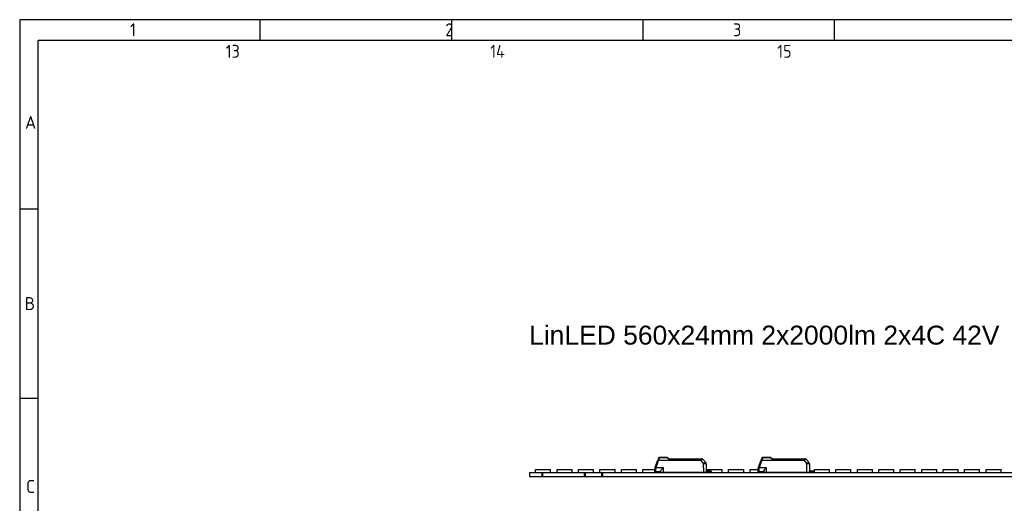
# Model space of a CAD drawing. Header units: millimetres. Extents: x 7 to 819, y 15 to 587.
# Tile 17 of 32: x 7 to 236, y 474 to 587. Entities that reach past the tile are written whole.
import ezdxf

# ---------------------------------------------------------------- set-up
doc = ezdxf.new("R2010")
doc.units = ezdxf.units.MM
doc.layers.add('Default', color=7, linetype='Continuous')
doc.layers.add('LINLED_560X24MM_', color=7, linetype='Continuous')

# ---------------------------------------------------------------- blocks, each defined once
blk = doc.blocks.new('SE1')
at = {"layer": 'LINLED_560X24MM_', "color": 7, "linetype": 'Continuous'}
for p, q in [((154.42, 482.79), (155.01, 484.39)), ((154.61, 482.72), (155.19, 484.32)), ((154.61, 483.31), (154.94, 484.21)), ((155.19, 484.88), (155.11, 484.68)), ((155.19, 484.36), (155.19, 484.32)), ((155.19, 484.36), (164.98, 484.36)), ((164.98, 484.32), (155.19, 484.32)), ((155.37, 484.97), (155.3, 484.72)), ((155.37, 485.01), (157.01, 485.01)), ((155.37, 485.01), (155.37, 484.97)), ((157.01, 484.97), (155.37, 484.97)), ((157.01, 484.97), (157.01, 485.01)), ((157.58, 484.6), (165.11, 484.6)), ((157.64, 484.71), (165.11, 484.71)), ((164.98, 484.32), (164.98, 484.36)), ((164.98, 484.32), (165.65, 483.52)), ((165.11, 484.71), (165.34, 484.71)), ((165.11, 484.71), (165.11, 484.6)), ((165.49, 484.64), (166.11, 483.9)), ((165.67, 481.61), (165.66, 483.52)), ((166.25, 483.52), (166.27, 481.61)), ((178.42, 482.79), (179.01, 484.39)), ((178.61, 482.72), (179.19, 484.32)), ((178.61, 483.31), (178.94, 484.21)), ((179.19, 484.88), (179.11, 484.68)), ((179.19, 484.36), (179.19, 484.32)), ((179.19, 484.36), (188.98, 484.36)), ((188.98, 484.32), (179.19, 484.32)), ((179.37, 484.97), (179.3, 484.72)), ((179.37, 485.01), (181.01, 485.01)), ((179.37, 485.01), (179.37, 484.97)), ((181.01, 484.97), (179.37, 484.97)), ((181.01, 484.97), (181.01, 485.01)), ((181.58, 484.6), (189.11, 484.6)), ((181.64, 484.71), (189.11, 484.71)), ((188.98, 484.32), (188.98, 484.36)), ((188.98, 484.32), (189.65, 483.52)), ((189.11, 484.71), (189.34, 484.71)), ((189.11, 484.71), (189.11, 484.6)), ((189.49, 484.64), (190.11, 483.9)), ((189.67, 481.61), (189.66, 483.52)), ((190.25, 483.52), (190.27, 481.61)), ((125.22, 481.56), (125.22, 480.56)), ((125.22, 481.56), (128.09, 481.56)), ((125.22, 480.56), (128.09, 480.56)), ((126.6, 482.21), (130.1, 482.21)), ((126.6, 481.56), (126.6, 482.21)), ((128.09, 481.56), (128.09, 480.56)), ((128.09, 481.56), (128.17, 481.56)), ((128.09, 480.56), (128.17, 480.56)), ((128.17, 481.56), (128.17, 480.56)), ((128.17, 481.56), (137.87, 481.56)), ((128.17, 480.56), (137.87, 480.56)), ((130.1, 481.56), (130.1, 482.21)), ((131.59, 482.21), (135.09, 482.21)), ((131.59, 481.56), (131.59, 482.21)), ((135.09, 481.56), (135.09, 482.21)), ((136.57, 482.21), (140.07, 482.21)), ((136.57, 481.56), (136.57, 482.21)), ((137.87, 481.56), (137.87, 480.56)), ((137.87, 481.56), (138.12, 481.56)), ((137.87, 480.56), (138.12, 480.56)), ((138.12, 481.56), (138.12, 480.56)), ((138.12, 481.56), (141.92, 481.56)), ((138.12, 480.56), (141.92, 480.56)), ((140.07, 481.56), (140.07, 482.21)), ((141.56, 482.21), (145.06, 482.21)), ((141.56, 481.56), (141.56, 482.21)), ((141.92, 481.56), (141.92, 480.56)), ((141.92, 481.56), (142.17, 481.56)), ((141.92, 480.56), (142.17, 480.56)), ((142.17, 481.56), (142.17, 480.56)), ((142.17, 481.56), (262.87, 481.56)), ((142.17, 480.56), (262.87, 480.56)), ((145.06, 481.56), (145.06, 482.21)), ((146.54, 482.21), (150.04, 482.21)), ((146.54, 481.56), (146.54, 482.21)), ((150.04, 481.56), (150.04, 482.21)), ((151.53, 482.21), (154.27, 482.21)), ((151.53, 481.56), (151.53, 482.21)), ((154.27, 482.19), (154.27, 481.91)), ((154.32, 481.66), (154.32, 481.78)), ((154.32, 481.66), (154.32, 481.56)), ((154.42, 482.79), (154.33, 482.53)), ((154.47, 482.06), (154.47, 481.71)), ((155.62, 481.71), (154.47, 481.71)), ((154.61, 482.72), (156.22, 482.72)), ((155.62, 481.8), (155.62, 481.61)), ((155.62, 481.61), (156.22, 481.61)), ((156.02, 481.56), (156.02, 481.61)), ((156.22, 482.72), (156.22, 481.61)), ((156.22, 481.61), (165.67, 481.61)), ((156.67, 481.56), (156.62, 481.61)), ((156.75, 481.61), (156.75, 481.56)), ((157.57, 481.61), (157.58, 481.6)), ((160.01, 481.56), (160.01, 481.61)), ((161.5, 481.56), (161.5, 481.61)), ((165, 481.56), (165, 481.61)), ((165.32, 481.61), (165.32, 481.56)), ((165.67, 481.61), (166.27, 481.61)), ((167.22, 481.86), (166.27, 481.86)), ((167.22, 481.71), (166.27, 481.71)), ((166.48, 482.21), (169.98, 482.21)), ((166.48, 481.86), (166.48, 482.21)), ((167.22, 481.71), (167.22, 481.86)), ((167.37, 481.86), (167.22, 481.86)), ((167.37, 481.86), (167.37, 481.66)), ((167.37, 481.56), (167.37, 481.66)), ((169.98, 481.56), (169.98, 482.21)), ((171.47, 482.21), (174.97, 482.21)), ((171.47, 481.56), (171.47, 482.21)), ((174.97, 481.56), (174.97, 482.21)), ((176.45, 482.21), (178.27, 482.21)), ((176.45, 481.56), (176.45, 482.21)), ((178.27, 482.19), (178.27, 481.91)), ((178.32, 481.66), (178.32, 481.78)), ((178.32, 481.66), (178.32, 481.56)), ((178.42, 482.79), (178.33, 482.53)), ((178.47, 482.06), (178.47, 481.71)), ((179.62, 481.71), (178.47, 481.71)), ((178.61, 482.72), (180.22, 482.72)), ((179.62, 481.8), (179.62, 481.61)), ((179.62, 481.61), (180.22, 481.61)), ((180.02, 481.56), (180.02, 481.61)), ((180.22, 482.72), (180.22, 481.61)), ((180.22, 481.61), (189.67, 481.61)), ((180.67, 481.56), (180.62, 481.61)), ((180.75, 481.61), (180.75, 481.56)), ((181.44, 481.56), (181.44, 481.57)), ((181.57, 481.61), (181.58, 481.6)), ((184.94, 481.56), (184.94, 481.61)), ((186.42, 481.56), (186.42, 481.61)), ((189.32, 481.61), (189.32, 481.56)), ((189.67, 481.61), (190.27, 481.61)), ((191.22, 481.86), (190.27, 481.86)), ((191.22, 481.71), (190.27, 481.71)), ((191.22, 481.71), (191.22, 481.86)), ((191.37, 481.86), (191.22, 481.86)), ((191.37, 481.86), (191.37, 481.66)), ((191.37, 481.56), (191.37, 481.66)), ((191.41, 482.21), (194.91, 482.21)), ((191.41, 481.56), (191.41, 482.21)), ((194.91, 481.56), (194.91, 482.21)), ((196.39, 482.21), (199.89, 482.21)), ((196.39, 481.56), (196.39, 482.21)), ((199.89, 481.56), (199.89, 482.21)), ((201.38, 482.21), (204.88, 482.21)), ((201.38, 481.56), (201.38, 482.21)), ((204.88, 481.56), (204.88, 482.21)), ((206.36, 482.21), (209.86, 482.21)), ((206.36, 481.56), (206.36, 482.21)), ((209.86, 481.56), (209.86, 482.21)), ((211.35, 482.21), (214.85, 482.21)), ((211.35, 481.56), (211.35, 482.21)), ((214.85, 481.56), (214.85, 482.21)), ((216.33, 482.21), (219.83, 482.21)), ((216.33, 481.56), (216.33, 482.21)), ((219.83, 481.56), (219.83, 482.21)), ((221.32, 482.21), (224.82, 482.21)), ((221.32, 481.56), (221.32, 482.21)), ((224.82, 481.56), (224.82, 482.21)), ((226.3, 482.21), (229.8, 482.21)), ((226.3, 481.56), (226.3, 482.21)), ((229.8, 481.56), (229.8, 482.21)), ((231.29, 482.21), (234.79, 482.21)), ((231.29, 481.56), (231.29, 482.21)), ((234.79, 481.56), (234.79, 482.21))]:
    blk.add_line(p, q, dxfattribs=at)
for centre, radius, start, end in [((170.91, 478.76), 16.87, 159.4707, 160.5292), ((155.37, 484.81), 0.2, 90, 159.8974), ((149.15, 486.36), 6.36, 341.7377, 345.1026), ((157.01, 484.41), 0.598, 55.4702, 90.0715), ((157.01, 484.62), 0.349, 48.7906, 89.4032), ((170.75, 500.77), 20.85, 229.6277, 230.8312), ((130.07, 444.92), 48.41, 55.2857, 55.6919), ((165.08, 484.17), 0.431, 73.9386, 85.529), ((164.2, 490.74), 6.23, 279.2146, 281.9742), ((165.65, 483.51), 0.6, 0.5, 40), ((194.91, 478.76), 16.87, 159.4707, 160.5292), ((179.37, 484.81), 0.2, 90, 159.8974), ((173.15, 486.36), 6.36, 341.7377, 345.1026), ((181.01, 484.41), 0.598, 55.4702, 90.0715), ((181.01, 484.62), 0.349, 48.7906, 89.4032), ((194.75, 500.77), 20.85, 229.6277, 230.8312), ((154.07, 444.92), 48.41, 55.2857, 55.6919), ((189.08, 484.17), 0.431, 73.9386, 85.529), ((188.2, 490.74), 6.23, 279.2146, 281.9742), ((189.65, 483.51), 0.6, 0.5, 40), ((155.27, 482.19), 1, 160.0072, 179.9937), ((154.47, 481.91), 0.2, 180, 269.9999), ((154.47, 481.46), 0.25, 90, 126.8699), ((152.46, 476.94), 6.17, 69.5507, 71.4033), ((155.71, 482.05), 1.24, 163.9846, 179.9525), ((132.18, 489.09), 23.32, 343.3323, 344.1587), ((157.37, 482.16), 0.6, 270, 290.2964), ((157.37, 482.16), 0.6, 290.2965, 293.5565), ((165.32, 482.16), 0.6, 246.4435, 270), ((167.22, 481.46), 0.25, 53.1301, 90), ((179.27, 482.19), 1, 160.0072, 179.9937), ((178.47, 481.91), 0.2, 180, 269.9999), ((178.47, 481.46), 0.25, 90, 126.8699), ((176.46, 476.94), 6.17, 69.5507, 71.4033), ((179.71, 482.05), 1.24, 163.9846, 179.9525), ((156.18, 489.09), 23.32, 343.3323, 344.1587), ((181.37, 482.16), 0.6, 270, 290.2964), ((181.37, 482.16), 0.6, 290.2965, 293.5565), ((189.32, 482.16), 0.6, 246.4435, 270), ((191.22, 481.46), 0.25, 53.1301, 90)]:
    blk.add_arc(centre, radius, start, end, dxfattribs=at)
for centre, major_axis, ratio, start_param, end_param in [((155.19, 484.32), (0.188, -0.068), 0.0082, 1.573739, 3.141593), ((165.65, 483.51), (-0.46, -0.386), 0.006685, 3.141593, 4.704499), ((165.65, 483.51), (0.6, 0.005), 0.008726, 0, 1.567882), ((179.19, 484.32), (0.188, -0.068), 0.0082, 1.573739, 3.141593), ((189.65, 483.51), (-0.46, -0.386), 0.006685, 3.141593, 4.704499), ((189.65, 483.51), (0.6, 0.005), 0.008726, 0, 1.567882)]:
    blk.add_ellipse(centre, major_axis=major_axis, ratio=ratio, start_param=start_param, end_param=end_param, dxfattribs=at)
for points, knots in [([(155.19, 484.36), (155.15, 484.38), (155.1, 484.39), (155.03, 484.4), (155.01, 484.39), (155.01, 484.39)], [0, 0, 0, 0, 0.5, 0.5, 1, 1, 1, 1]), ([(155.3, 484.72), (155.26, 484.73), (155.22, 484.73), (155.15, 484.71), (155.12, 484.7), (155.11, 484.68)], [0, 0, 0, 0, 0.5, 0.5, 1, 1, 1, 1]), ([(155.19, 484.88), (155.2, 484.91), (155.22, 484.94), (155.29, 484.97), (155.33, 484.97), (155.37, 484.97)], [0, 0, 0, 0, 0.5, 0.5, 1, 1, 1, 1]), ([(164.98, 484.36), (164.99, 484.37), (165.01, 484.37), (165.04, 484.39), (165.07, 484.42), (165.08, 484.46), (165.1, 484.5), (165.11, 484.55), (165.11, 484.58), (165.11, 484.6)], [0, 0, 0, 0, 0.110474, 0.221192, 0.340028, 0.473427, 0.625996, 0.800833, 1, 1, 1, 1]), ([(165.2, 484.59), (165.18, 484.53), (165.15, 484.44), (165.06, 484.35), (165.01, 484.33), (164.98, 484.32)], [0, 0, 0, 0, 0.545028, 0.76451, 1, 1, 1, 1]), ([(165.2, 484.59), (165.19, 484.62), (165.18, 484.65), (165.15, 484.7), (165.13, 484.71), (165.11, 484.71)], [0, 0, 0, 0, 0.5, 0.5, 1, 1, 1, 1]), ([(179.19, 484.36), (179.15, 484.38), (179.1, 484.39), (179.03, 484.4), (179.01, 484.39), (179.01, 484.39)], [0, 0, 0, 0, 0.5, 0.5, 1, 1, 1, 1]), ([(179.3, 484.72), (179.26, 484.73), (179.22, 484.73), (179.15, 484.71), (179.12, 484.7), (179.11, 484.68)], [0, 0, 0, 0, 0.5, 0.5, 1, 1, 1, 1]), ([(179.19, 484.88), (179.2, 484.91), (179.22, 484.94), (179.29, 484.97), (179.33, 484.97), (179.37, 484.97)], [0, 0, 0, 0, 0.5, 0.5, 1, 1, 1, 1]), ([(188.98, 484.36), (188.99, 484.37), (189.01, 484.37), (189.04, 484.39), (189.07, 484.42), (189.08, 484.46), (189.1, 484.5), (189.11, 484.55), (189.11, 484.58), (189.11, 484.6)], [0, 0, 0, 0, 0.110474, 0.221192, 0.340028, 0.473427, 0.625996, 0.800833, 1, 1, 1, 1]), ([(189.2, 484.59), (189.18, 484.53), (189.15, 484.44), (189.06, 484.35), (189.01, 484.33), (188.98, 484.32)], [0, 0, 0, 0, 0.545028, 0.76451, 1, 1, 1, 1]), ([(189.2, 484.59), (189.19, 484.62), (189.18, 484.65), (189.15, 484.7), (189.13, 484.71), (189.11, 484.71)], [0, 0, 0, 0, 0.5, 0.5, 1, 1, 1, 1]), ([(154.47, 482.06), (154.42, 482.06), (154.37, 482.07), (154.29, 482.12), (154.27, 482.15), (154.27, 482.19)], [0, 0, 0, 0, 0.5, 0.5, 1, 1, 1, 1]), ([(154.33, 482.53), (154.32, 482.51), (154.34, 482.49), (154.41, 482.44), (154.47, 482.42), (154.52, 482.4)], [0, 0, 0, 0, 0.5, 0.5, 1, 1, 1, 1]), ([(155.62, 481.8), (155.63, 481.83), (155.64, 481.89), (155.71, 482.03), (155.83, 482.21), (156, 482.44), (156.14, 482.61), (156.22, 482.72), (156.22, 482.72)], [0, 0, 0, 0, 0.144068, 0.30909, 0.500413, 0.703729, 0.992783, 1, 1, 1, 1]), ([(178.47, 482.06), (178.42, 482.06), (178.37, 482.07), (178.29, 482.12), (178.27, 482.15), (178.27, 482.19)], [0, 0, 0, 0, 0.5, 0.5, 1, 1, 1, 1]), ([(178.33, 482.53), (178.32, 482.51), (178.34, 482.49), (178.41, 482.44), (178.47, 482.42), (178.52, 482.4)], [0, 0, 0, 0, 0.5, 0.5, 1, 1, 1, 1]), ([(179.62, 481.8), (179.63, 481.83), (179.64, 481.89), (179.71, 482.03), (179.83, 482.21), (180, 482.44), (180.14, 482.61), (180.22, 482.72), (180.22, 482.72)], [0, 0, 0, 0, 0.144068, 0.30909, 0.500413, 0.703729, 0.992783, 1, 1, 1, 1])]:
    blk.add_open_spline(points, degree=3, knots=knots, dxfattribs=at)
for points, degree in [([(157.35, 484.91), (157.33, 484.92), (157.28, 484.91), (157.24, 484.88)], 3), ([(157.64, 484.71), (157.62, 484.71), (157.6, 484.67), (157.58, 484.6)], 3), ([(165.34, 484.71), (165.4, 484.71), (165.45, 484.68), (165.49, 484.64)], 3), ([(181.35, 484.91), (181.33, 484.92), (181.28, 484.91), (181.24, 484.88)], 3), ([(181.64, 484.71), (181.62, 484.71), (181.6, 484.67), (181.58, 484.6)], 3), ([(189.34, 484.71), (189.4, 484.71), (189.45, 484.68), (189.49, 484.64)], 3), ([(154.33, 482.53), (154.33, 482.54), (154.34, 482.54)], 2), ([(178.33, 482.53), (178.33, 482.54), (178.34, 482.54)], 2)]:
    blk.add_open_spline(points, degree=degree, dxfattribs=at)

msp = doc.modelspace()

# ---------------------------------------------------------------- linework, layer by layer
at = {"layer": 'Default', "color": 7, "linetype": 'Continuous'}
for p, q in [((6.708, 586.67), (6.708, 14.67)), ((819.1, 586.67), (6.708, 586.67)), ((62.6, 581.809), (62.6, 586.67)), ((107.1, 581.809), (107.1, 586.67)), ((151.6, 581.809), (151.6, 586.67)), ((196.1, 581.809), (196.1, 586.67)), ((10.978, 322.67), (10.978, 581.809)), ((819.1, 581.809), (10.978, 581.809)), ((10.978, 542.67), (6.708, 542.67)), ((10.978, 498.67), (6.708, 498.67))]:
    msp.add_line(p, q, dxfattribs=at)

# ---------------------------------------------------------------- block references
at = {"layer": 'Default'}
msp.add_blockref('SE1', (0, 0), dxfattribs=at)

# ---------------------------------------------------------------- texts
at = {"layer": 'Default', "attachment_point": 1}
for s, insert, char_height, width in [('{\\fSolid Edge ISO|b1||i0||c0|p34;\\C7;\\H3.;\\W0.94;1                                          2                                      3                                      4                                   5                                       6                                     7                                   8                                     9                                      10                                 11                                      12                                    13                                  14                                     15                                   16                                     17                                  18}', (32.361, 585.835), 3, 763.84092), ('{\\fSolid Edge ISO|b1||i0||c0|p34;\\C7;\\H3.;\\W1.;A}', (7.967, 564.344), 3, 1.63637), ('{\\fSolid Edge ISO|b1||i0||c0|p34;\\C7;\\H3.;\\W1.;B}', (7.849, 522.241), 3, 1.70456), ('{\\fArial CE|b0||i0||c0|p34;\\C7;\\H4.4;\\W1.;LinLED 560x24mm 2x2000lm 2x4C 42V}', (125.085, 515.624), 4.4, 120.78958), ('{\\fSolid Edge ISO|b1||i0||c0|p34;\\C7;\\H3.;\\W1.;C}', (8.201, 479.787), 3, 1.56819)]:
    msp.add_mtext(s, dxfattribs=dict(at, insert=insert, char_height=char_height, width=width))

doc.saveas('drawing.dxf')
